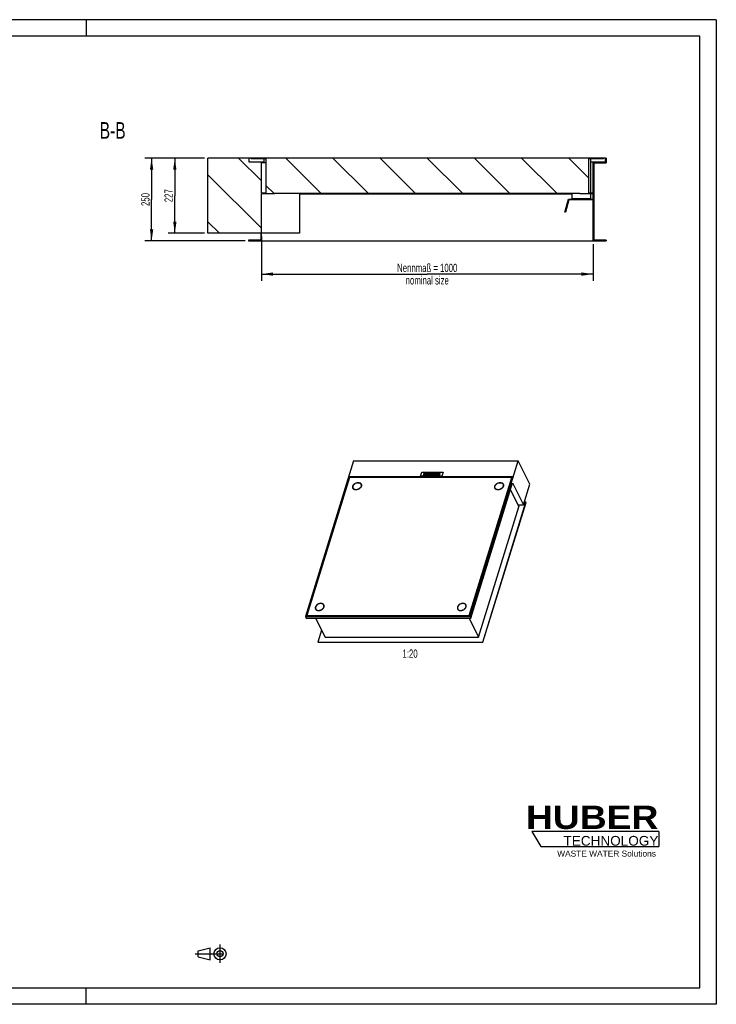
# Model space of a CAD drawing. Header units: millimetres. Extents: x 0 to 4200, y 0 to 2970.
# Tile 2 of 2: x 2100 to 4200, y 0 to 2970. Entities that reach past the tile are written whole.
import ezdxf

# ---------------------------------------------------------------- set-up
doc = ezdxf.new("R2010")
doc.units = ezdxf.units.MM
doc.header["$LTSCALE"] = 231
doc.linetypes.add('CENTER', pattern=[0.6, 0.375, -0.075, 0.075, -0.075])
doc.layers.get('0').update_dxf_attribs({"linetype": 'CONTINUOUS'})
for name, color, linetype in [('_2D-BEM', 7, 'CONTINUOUS'), ('_ACHSEN', 7, 'CONTINUOUS'), ('_KURVEN', 7, 'CONTINUOUS'), ('_ZEICHNUNGSELEM', 7, 'CONTINUOUS'), ('HUBER_Logo_BL2', 7, 'CONTINUOUS'), ('HUBER_Logo_BL3', 7, 'CONTINUOUS')]:
    doc.layers.add(name, color=color, linetype=linetype)
doc.styles.get("Standard").update_dxf_attribs({"font": 'txt', "width": 0.7})
doc.styles.add('TEXTSTYLE_2', font='ariblk.ttf')
doc.styles.add('TEXTSTYLE_3', font='arial.ttf')
doc.dimstyles.new('DIMSTYLE_1', dxfattribs={"dimtxt": 25, "dimasz": 35, "dimexe": 2, "dimexo": 1, "dimtad": 1, "dimdec": 1, "dimtxsty": 'STANDARD', "dimblk": '_FILLED', "dimblk1": '_FILLED', "dimblk2": '_FILLED', "dimcen": 0.09, "dimadec": 1, "dimazin": 2, "dimtp": 0.8, "dimtm": 0.8, "dimtfac": 1, "dimtdec": 1, "dimtofl": 0, "dimtmove": 0, "dimatfit": 3, "dimldrblk": '_FILLED', "dimfxl": 1, "dimtolj": 1, "dimarcsym": 0})
doc.dimstyles.new('DIMSTYLE_2', dxfattribs={"dimtxt": 25, "dimasz": 35, "dimexe": 2, "dimexo": 1, "dimtad": 1, "dimdec": 1, "dimtxsty": 'STANDARD', "dimblk": '_FILLED', "dimblk1": '_FILLED', "dimblk2": '_FILLED', "dimcen": 0.09, "dimadec": 1, "dimazin": 2, "dimtp": 0.5, "dimtm": 0.5, "dimtfac": 1, "dimtdec": 1, "dimtofl": 0, "dimtmove": 0, "dimatfit": 3, "dimldrblk": '_FILLED', "dimfxl": 1, "dimtolj": 1, "dimarcsym": 0})

# ---------------------------------------------------------------- blocks, each defined once
blk = doc.blocks.new('HUBER_LOGO_BL2', base_point=(3837.5, 503.7))
at = {"layer": 'HUBER_Logo_BL2', "color": 2, "linetype": 'CONTINUOUS', "attachment_point": 3, "line_spacing_factor": 0.78}
for s, insert, char_height, width, style in [('HUBER\\P\\fArial;\\H29.25;TECHNOLOGY ', (4025.4, 599.1), 70.2, 387.672, 'TEXTSTYLE_2'), ('WASTE WATER Solutions', (4018, 463.6), 18, 297.033, 'TEXTSTYLE_3')]:
    blk.add_mtext(s, dxfattribs=dict(at, insert=insert, char_height=char_height, width=width, style=style))
blk = doc.blocks.new('_FILLED')
at = {"color": 0, "linetype": 'BYBLOCK'}
blk.add_solid([(0, 0), (-1, 0.143), (-1, -0.143)], dxfattribs=at)
blk = doc.blocks.new('*D1')
at = {"layer": '_2D-BEM', "color": 2, "linetype": 'CONTINUOUS'}
for p, q in [((2828.6, 2315.6), (2828.6, 2182.6)), ((3828.6, 2292.6), (3828.6, 2182.6)), ((2828.6, 2202.6), (3328.6, 2202.6)), ((3828.6, 2202.6), (3328.6, 2202.6))]:
    blk.add_line(p, q, dxfattribs=at)
at = {"layer": '_2D-BEM', "color": 2, "linetype": 'CONTINUOUS', "xscale": 35, "yscale": 35, "zscale": 35, "rotation": 180}
blk.add_blockref('_FILLED', (2828.6, 2202.6), dxfattribs=at)
at = {"layer": '_2D-BEM', "color": 2, "linetype": 'CONTINUOUS', "xscale": 35, "yscale": 35, "zscale": 35}
blk.add_blockref('_FILLED', (3828.6, 2202.6), dxfattribs=at)
at = {"layer": '_2D-BEM', "color": 2, "linetype": 'CONTINUOUS', "insert": (3328.6, 2233.8), "char_height": 25, "width": 393.214, "attachment_point": 2, "line_spacing_factor": 0.9}
blk.add_mtext('Nennmaß = 1000\\Pnominal size', dxfattribs=at)
blk = doc.blocks.new('*D2')
at = {"layer": '_2D-BEM', "color": 2, "linetype": 'CONTINUOUS'}
for p, q in [((2657.6, 2552.6), (2477.6, 2552.6)), ((2497.6, 2552.6), (2497.6, 2427.6)), ((2497.6, 2302.6), (2497.6, 2427.6)), ((2779.6, 2302.6), (2477.6, 2302.6))]:
    blk.add_line(p, q, dxfattribs=at)
at = {"layer": '_2D-BEM', "color": 2, "linetype": 'CONTINUOUS', "xscale": 35, "yscale": 35, "zscale": 35}
for p, rotation in [((2497.6, 2552.6), 90), ((2497.6, 2302.6), 270)]:
    blk.add_blockref('_FILLED', p, dxfattribs=dict(at, rotation=rotation))
at = {"layer": '_2D-BEM', "color": 2, "linetype": 'CONTINUOUS', "insert": (2466.4, 2427.6), "char_height": 25, "width": 85.714, "attachment_point": 2, "rotation": 90, "line_spacing_factor": 0.9}
blk.add_mtext('250', dxfattribs=at)
blk = doc.blocks.new('*D3')
at = {"layer": '_2D-BEM', "color": 2, "linetype": 'CONTINUOUS'}
for p, q in [((2657.6, 2552.6), (2547.6, 2552.6)), ((2567.6, 2552.6), (2567.6, 2439.1)), ((2567.6, 2325.6), (2567.6, 2439.1)), ((2657.6, 2325.6), (2547.6, 2325.6))]:
    blk.add_line(p, q, dxfattribs=at)
at = {"layer": '_2D-BEM', "color": 2, "linetype": 'CONTINUOUS', "xscale": 35, "yscale": 35, "zscale": 35}
for p, rotation in [((2567.6, 2552.6), 90), ((2567.6, 2325.6), 270)]:
    blk.add_blockref('_FILLED', p, dxfattribs=dict(at, rotation=rotation))
at = {"layer": '_2D-BEM', "color": 2, "linetype": 'CONTINUOUS', "insert": (2536.4, 2439.1), "char_height": 25, "width": 88.393, "attachment_point": 2, "rotation": 90, "line_spacing_factor": 0.9}
blk.add_mtext('227', dxfattribs=at)
blk = doc.blocks.new('PROJEKTIONSMETHODE_1_BL4', base_point=(2680, 152.5))
at = {"color": 2, "linetype": 'CENTER'}
for p, q in [((2703.8, 180), (2703.8, 125)), ((2628.7, 152.5), (2731.3, 152.5))]:
    blk.add_line(p, q, dxfattribs=at)
at = {"color": 2, "linetype": 'CONTINUOUS'}
for p, q in [((2637.8, 161.7), (2674.5, 170.8)), ((2637.8, 143.3), (2637.8, 161.7)), ((2674.5, 134.2), (2674.5, 170.8)), ((2637.8, 143.3), (2674.5, 134.2))]:
    blk.add_line(p, q, dxfattribs=at)
for radius in [18.3, 9.17]:
    blk.add_circle((2703.8, 152.5), radius, dxfattribs=at)
blk = doc.blocks.new('HUBER_LOGO_BL3', base_point=(3835.2, 498.5))
at = {"layer": 'HUBER_Logo_BL3', "color": 5, "linetype": 'CONTINUOUS'}
for p, q in [((4026.4, 521), (3643.9, 521)), ((3643.9, 521), (3670.9, 476)), ((4026.4, 521), (4026.4, 476)), ((3670.9, 476), (4026.4, 476))]:
    blk.add_line(p, q, dxfattribs=at)

msp = doc.modelspace()

# ---------------------------------------------------------------- hatches: boundary and pattern name
at = {"linetype": 'CONTINUOUS'}
h = msp.add_hatch(dxfattribs=at)
h.set_pattern_fill('ANSI31', color=2, angle=90, style=0, pattern_type=2)
h.set_pattern_definition([(135, (3328.62, 2552.58), (-71.118, -71.118), [])])
edge = h.paths.add_edge_path()
edge.add_line((3830.62, 2538.58), (3867.62, 2538.58))
edge.add_line((3830.62, 2538.58), (3830.62, 2304.58))
edge.add_line((3867.62, 2304.58), (3830.62, 2304.58))
edge.add_line((3867.62, 2304.58), (3867.62, 2302.58))
edge.add_line((3828.62, 2302.58), (3867.62, 2302.58))
edge.add_line((3828.62, 2302.58), (3828.62, 2444.58))
edge.add_line((3828.62, 2444.58), (3788.62, 2444.58))
edge.add_line((3788.62, 2444.58), (3788.62, 2446.58))
edge.add_line((2868.62, 2446.58), (3788.62, 2446.58))
edge.add_line((2868.62, 2444.58), (2868.62, 2446.58))
edge.add_line((2868.62, 2444.58), (2828.62, 2444.58))
edge.add_line((2828.62, 2302.58), (2828.62, 2444.58))
edge.add_line((2789.62, 2302.58), (2828.62, 2302.58))
edge.add_line((2789.62, 2304.58), (2789.62, 2302.58))
edge.add_line((2826.62, 2304.58), (2789.62, 2304.58))
edge.add_line((2826.62, 2325.58), (2826.62, 2304.58))
edge.add_line((2826.62, 2325.58), (2667.62, 2325.58))
edge.add_line((2667.62, 2325.58), (2667.62, 2552.58))
edge.add_line((2791.62, 2552.58), (2667.62, 2552.58))
edge.add_line((2791.62, 2540.58), (2791.62, 2552.58))
edge.add_line((2828.62, 2540.58), (2791.62, 2540.58))
edge.add_line((2828.62, 2446.58), (2828.62, 2540.58))
edge.add_line((2842.12, 2446.58), (2828.62, 2446.58))
edge.add_line((2842.12, 2550.58), (2842.12, 2446.58))
edge.add_line((2842.12, 2550.58), (2797.62, 2550.58))
edge.add_line((2797.62, 2550.58), (2797.62, 2552.58))
edge.add_line((3859.62, 2552.58), (2797.62, 2552.58))
edge.add_line((3859.62, 2550.58), (3859.62, 2552.58))
edge.add_line((3859.62, 2550.58), (3815.12, 2550.58))
edge.add_line((3815.12, 2550.58), (3815.12, 2446.58))
edge.add_line((3828.62, 2446.58), (3815.12, 2446.58))
edge.add_line((3828.62, 2446.58), (3828.62, 2540.58))
edge.add_line((3865.62, 2540.58), (3828.62, 2540.58))
edge.add_line((3865.62, 2540.58), (3865.62, 2552.58))
edge.add_line((3867.62, 2552.58), (3865.62, 2552.58))
edge.add_line((3867.62, 2552.58), (3867.62, 2538.58))

# ---------------------------------------------------------------- linework, layer by layer
at = {"color": 3, "linetype": 'CONTINUOUS'}
for p, q in [((4200, 2970), (0, 2970)), ((2300, 2970), (2300, 2920)), ((4200, 2970), (4200, 0)), ((2300, 0), (2300, 50)), ((4200, 0), (0, 0))]:
    msp.add_line(p, q, dxfattribs=at)
at = {"color": 5, "linetype": 'CONTINUOUS'}
for p, q in [((4150, 2920), (50, 2920)), ((4150, 50), (4150, 2920)), ((50, 50), (4150, 50))]:
    msp.add_line(p, q, dxfattribs=at)
at = {"color": 7, "linetype": 'CONTINUOUS'}
for p, q in [((2667.62, 2325.58), (2667.62, 2552.58)), ((3867.62, 2552.58), (2667.62, 2552.58)), ((2791.62, 2540.58), (2791.62, 2552.58)), ((2835.62, 2540.58), (2791.62, 2540.58)), ((2797.62, 2550.58), (2797.62, 2552.58)), ((2842.12, 2550.58), (2797.62, 2550.58)), ((2828.62, 2446.58), (2828.62, 2540.58)), ((2842.12, 2538.58), (2828.62, 2538.58)), ((2835.62, 2550.58), (2835.62, 2538.58)), ((2842.12, 2550.58), (2842.12, 2446.58)), ((3859.62, 2550.58), (3815.12, 2550.58)), ((3815.12, 2550.58), (3815.12, 2446.58)), ((3821.62, 2446.58), (3821.62, 2550.58)), ((3865.62, 2540.58), (3821.62, 2540.58)), ((3828.62, 2446.58), (3828.62, 2540.58)), ((3830.62, 2538.58), (3867.62, 2538.58)), ((3830.62, 2538.58), (3830.62, 2304.58)), ((3859.62, 2550.58), (3859.62, 2552.58)), ((3865.62, 2540.58), (3865.62, 2552.58)), ((3867.62, 2552.58), (3867.62, 2538.58)), ((2842.12, 2446.58), (2828.62, 2446.58)), ((2828.62, 2302.58), (2828.62, 2444.58)), ((2868.62, 2444.58), (2828.62, 2444.58)), ((2868.62, 2444.58), (2868.62, 2446.58)), ((2868.62, 2446.58), (3788.62, 2446.58)), ((2943.62, 2446.58), (2943.62, 2325.58)), ((3765.62, 2430.58), (3765.62, 2444.58)), ((3788.62, 2444.58), (3788.62, 2446.58)), ((3828.62, 2444.58), (3788.62, 2444.58)), ((3828.62, 2446.58), (3815.12, 2446.58)), ((3821.62, 2430.58), (3821.62, 2444.58)), ((3828.62, 2302.58), (3828.62, 2444.58)), ((3743.62, 2389.6), (3754.2, 2429.08)), ((3755.74, 2427.08), (3745.55, 2389.08)), ((3754.2, 2429.08), (3828.62, 2429.08)), ((3828.62, 2427.08), (3755.74, 2427.08)), ((3745.55, 2389.08), (3743.62, 2389.6)), ((2826.62, 2325.58), (2667.62, 2325.58)), ((2826.62, 2325.58), (2826.62, 2304.58)), ((2943.62, 2325.58), (2828.62, 2325.58)), ((2789.62, 2304.58), (2789.62, 2302.58)), ((2826.62, 2304.58), (2789.62, 2304.58)), ((2789.62, 2302.58), (3867.62, 2302.58)), ((3867.62, 2304.58), (3830.62, 2304.58)), ((3867.62, 2304.58), (3867.62, 2302.58)), ((3106.67, 1639.61), (2961.43, 1169.61)), ((3106.67, 1639.61), (3603.13, 1639.61)), ((3457.89, 1169.61), (3603.13, 1639.61)), ((3637.75, 1569.06), (3603.13, 1639.61)), ((3092.59, 1591.04), (2962.6, 1170.4)), ((3094.62, 1588.69), (2966.09, 1172.75)), ((3094.28, 1587.59), (3092.59, 1591.04)), ((3587.2, 1591.04), (3092.59, 1591.04)), ((3583.71, 1588.69), (3094.62, 1588.69)), ((3455.17, 1172.75), (3583.71, 1588.69)), ((3455.47, 1172.12), (3584.01, 1588.07)), ((3457.21, 1170.4), (3587.2, 1591.04)), ((3583.71, 1588.69), (3584.01, 1588.07)), ((3586.04, 1587.31), (3583.78, 1587.31)), ((3104.91, 1556.9), (3105.22, 1556.27)), ((3129.15, 1568.79), (3129.45, 1568.17)), ((3460.02, 1165.26), (3586.02, 1572.98)), ((3533.2, 1556.9), (3533.51, 1556.27)), ((3557.44, 1568.79), (3557.75, 1568.17)), ((3579.43, 1551.68), (3604.67, 1500.25)), ((3586.02, 1572.98), (3618.5, 1506.78)), ((3618.5, 1506.78), (3637.75, 1569.06)), ((3495.71, 1092.53), (3626.18, 1514.75)), ((3626.18, 1514.75), (3620.96, 1514.75)), ((3626.18, 1514.75), (3626.49, 1514.12)), ((3483.15, 1107.02), (3604.67, 1500.25)), ((3496.02, 1091.91), (3626.49, 1514.12)), ((3601.46, 1506.78), (3618.5, 1506.78)), ((2992.66, 1192.03), (2992.35, 1192.65)), ((3016.89, 1203.92), (3016.59, 1204.54)), ((3420.95, 1192.03), (3420.64, 1192.65)), ((3445.19, 1203.92), (3444.88, 1204.54)), ((2961.43, 1169.61), (2963.57, 1165.26)), ((2961.43, 1169.61), (3457.89, 1169.61)), ((2962.6, 1170.4), (3457.21, 1170.4)), ((2963.57, 1165.26), (3460.02, 1165.26)), ((2966.22, 1172.47), (2965.58, 1170.4)), ((2966.09, 1172.75), (2966.39, 1172.12)), ((2966.09, 1172.75), (3455.17, 1172.75)), ((2966.39, 1172.12), (3455.47, 1172.12)), ((2992.2, 1165.26), (3020.78, 1107.02)), ((3454.57, 1165.26), (3483.15, 1107.02)), ((3455.17, 1172.75), (3455.47, 1172.12)), ((3457.89, 1169.61), (3460.02, 1165.26)), ((3010.32, 1128.33), (2999.26, 1092.53)), ((3020.78, 1107.02), (3483.15, 1107.02)), ((2999.26, 1092.53), (2999.56, 1091.91)), ((2999.26, 1092.53), (3495.71, 1092.53)), ((2999.56, 1091.91), (3496.02, 1091.91)), ((3495.71, 1092.53), (3496.02, 1091.91))]:
    msp.add_line(p, q, dxfattribs=at)
for points, knots in [([(3104.91, 1556.9), (3104.52, 1557.68), (3104.04, 1559.48), (3104.21, 1561.32), (3104.43, 1562.22)], [0, 0, 0, 0, 0.4854274, 1, 1, 1, 1]), ([(3104.43, 1562.22), (3104.79, 1563.75), (3105.93, 1565.98), (3108.14, 1568.47), (3110.91, 1570.74), (3114.95, 1572.78), (3118.54, 1573.42), (3120.3, 1573.42)], [0, 0, 0, 0, 0.227147, 0.3517013, 0.4812724, 0.7453719, 1, 1, 1, 1]), ([(3113.76, 1552.27), (3112.79, 1552.27), (3110.91, 1552.45), (3108.33, 1553.36), (3106.24, 1554.84), (3105.26, 1556.18), (3104.91, 1556.9)], [0, 0, 0, 0, 0.2779461, 0.5349542, 0.7731448, 1, 1, 1, 1]), ([(3129.15, 1568.79), (3129.54, 1568), (3130.03, 1566.19), (3129.75, 1563.31), (3128.55, 1560.43), (3126.54, 1557.76), (3123.85, 1555.46), (3119.71, 1553.12), (3116.11, 1552.27), (3113.76, 1552.27)], [0, 0, 0, 0, 0.1016378, 0.2094454, 0.3270742, 0.4548933, 0.5905731, 0.7300602, 1, 1, 1, 1]), ([(3120.3, 1573.42), (3121.27, 1573.42), (3123.15, 1573.23), (3125.73, 1572.33), (3127.82, 1570.85), (3128.8, 1569.5), (3129.15, 1568.79)], [0, 0, 0, 0, 0.2779461, 0.5349542, 0.7731448, 1, 1, 1, 1]), ([(3533.2, 1556.9), (3532.82, 1557.68), (3532.33, 1559.48), (3532.5, 1561.32), (3532.72, 1562.22)], [0, 0, 0, 0, 0.4854274, 1, 1, 1, 1]), ([(3532.72, 1562.22), (3533.08, 1563.75), (3534.23, 1565.98), (3536.43, 1568.47), (3539.2, 1570.74), (3543.25, 1572.78), (3546.84, 1573.42), (3548.59, 1573.42)], [0, 0, 0, 0, 0.227147, 0.3517013, 0.4812724, 0.7453719, 1, 1, 1, 1]), ([(3542.06, 1552.27), (3541.08, 1552.27), (3539.2, 1552.45), (3536.62, 1553.36), (3534.53, 1554.84), (3533.55, 1556.18), (3533.2, 1556.9)], [0, 0, 0, 0, 0.2779461, 0.5349542, 0.7731448, 1, 1, 1, 1]), ([(3557.44, 1568.79), (3557.83, 1568), (3558.32, 1566.19), (3558.04, 1563.31), (3556.84, 1560.43), (3554.83, 1557.76), (3552.15, 1555.46), (3548, 1553.12), (3544.4, 1552.27), (3542.06, 1552.27)], [0, 0, 0, 0, 0.1016378, 0.2094454, 0.3270742, 0.4548933, 0.5905731, 0.7300602, 1, 1, 1, 1]), ([(3548.59, 1573.42), (3549.56, 1573.42), (3551.44, 1573.23), (3554.02, 1572.33), (3556.12, 1570.85), (3557.09, 1569.5), (3557.44, 1568.79)], [0, 0, 0, 0, 0.2779461, 0.5349542, 0.7731448, 1, 1, 1, 1]), ([(2991.87, 1197.98), (2991.65, 1197.07), (2991.48, 1195.23), (2991.96, 1193.44), (2992.35, 1192.65)], [0, 0, 0, 0, 0.5145726, 1, 1, 1, 1]), ([(3007.74, 1209.17), (3005.98, 1209.17), (3002.39, 1208.53), (2998.35, 1206.5), (2995.58, 1204.22), (2993.37, 1201.73), (2992.23, 1199.5), (2991.87, 1197.98)], [0, 0, 0, 0, 0.2546281, 0.5187276, 0.6482987, 0.772853, 1, 1, 1, 1]), ([(2992.35, 1192.65), (2992.7, 1191.94), (2993.68, 1190.59), (2995.77, 1189.11), (2998.35, 1188.21), (3000.23, 1188.02), (3001.2, 1188.02)], [0, 0, 0, 0, 0.2268552, 0.4650458, 0.7220539, 1, 1, 1, 1]), ([(3001.2, 1188.02), (3003.55, 1188.02), (3007.15, 1188.87), (3011.29, 1191.21), (3013.97, 1193.51), (3015.99, 1196.19), (3017.19, 1199.06), (3017.47, 1201.94), (3016.98, 1203.75), (3016.59, 1204.54)], [0, 0, 0, 0, 0.2699398, 0.4094269, 0.5451067, 0.6729258, 0.7905546, 0.8983622, 1, 1, 1, 1]), ([(3016.59, 1204.54), (3016.24, 1205.26), (3015.26, 1206.6), (3013.17, 1208.08), (3010.59, 1208.98), (3008.71, 1209.17), (3007.74, 1209.17)], [0, 0, 0, 0, 0.2268552, 0.4650458, 0.7220539, 1, 1, 1, 1]), ([(3420.16, 1197.98), (3419.94, 1197.07), (3419.77, 1195.23), (3420.26, 1193.44), (3420.64, 1192.65)], [0, 0, 0, 0, 0.5145726, 1, 1, 1, 1]), ([(3436.03, 1209.17), (3434.28, 1209.17), (3430.69, 1208.53), (3426.64, 1206.5), (3423.87, 1204.22), (3421.67, 1201.73), (3420.52, 1199.5), (3420.16, 1197.98)], [0, 0, 0, 0, 0.2546281, 0.5187276, 0.6482987, 0.772853, 1, 1, 1, 1]), ([(3420.64, 1192.65), (3420.99, 1191.94), (3421.97, 1190.59), (3424.06, 1189.11), (3426.64, 1188.21), (3428.52, 1188.02), (3429.49, 1188.02)], [0, 0, 0, 0, 0.2268552, 0.4650458, 0.7220539, 1, 1, 1, 1]), ([(3429.49, 1188.02), (3431.84, 1188.02), (3435.44, 1188.87), (3439.59, 1191.21), (3442.27, 1193.51), (3444.28, 1196.19), (3445.48, 1199.06), (3445.76, 1201.94), (3445.27, 1203.75), (3444.88, 1204.54)], [0, 0, 0, 0, 0.2699398, 0.4094269, 0.5451067, 0.6729258, 0.7905546, 0.8983622, 1, 1, 1, 1]), ([(3444.88, 1204.54), (3444.53, 1205.26), (3443.56, 1206.6), (3441.46, 1208.08), (3438.88, 1208.98), (3437, 1209.17), (3436.03, 1209.17)], [0, 0, 0, 0, 0.2268552, 0.4650458, 0.7220539, 1, 1, 1, 1])]:
    msp.add_open_spline(points, degree=3, knots=knots, dxfattribs=at)
at = {"layer": '_ACHSEN', "color": 7, "linetype": 'CONTINUOUS'}
for p, q in [((2943.62, 2444.58), (3766.07, 2444.58)), ((3766.07, 2444.58), (3766.07, 2446.58)), ((3765.62, 2430.58), (3821.62, 2430.58))]:
    msp.add_line(p, q, dxfattribs=at)
for centre, radius, start, end in [((3114.3, 1559.17), 10.32, 164.2418, 165.9288), ((3111.02, 1559.89), 7.31, 206.14282, 211.54826), ((3111.34, 1559.28), 7.32, 200.72652, 202.09354), ((3111.33, 1559.27), 7.31, 202.09376, 203.37324), ((3122.68, 1564.57), 8.21, 47.74673, 51.39043), ((3123.34, 1565.16), 7.32, 28.97586, 31.55756), ((3539.63, 1559.28), 7.32, 200.72503, 203.30683), ((3550.97, 1564.57), 8.21, 47.74673, 51.39043), ((3551.59, 1565.14), 7.36, 31.55244, 33.90101), ((3551.35, 1565.8), 7.29, 26.13883, 28.48945), ((3551.62, 1565.16), 7.32, 29.97658, 31.55156), ((3551.33, 1565.79), 7.31, 20.72154, 26.13404), ((3551.64, 1565.17), 7.3, 28.60022, 29.97623), ((3001.73, 1194.92), 10.32, 164.2418, 165.9288), ((2998.46, 1195.65), 7.31, 206.14282, 211.54826), ((2998.77, 1195.03), 7.32, 200.72598, 203.37222), ((3010.78, 1200.92), 7.31, 28.51108, 31.55088), ((3427.07, 1195.03), 7.32, 200.72912, 203.38265), ((3439.03, 1200.9), 7.36, 31.55244, 33.90101), ((3438.79, 1201.55), 7.29, 26.13883, 28.48945), ((3439.06, 1200.91), 7.32, 29.97658, 31.55156), ((3438.77, 1201.54), 7.31, 20.72154, 26.13404), ((3439.08, 1200.92), 7.3, 28.60022, 29.97623)]:
    msp.add_arc(centre, radius, start, end, dxfattribs=at)
for points, knots in [([(3104.46, 1556.68), (3104.24, 1557.13), (3103.89, 1558.09), (3103.58, 1560.18), (3103.82, 1561.81), (3104.14, 1562.84)], [0, 0, 0, 0, 0.2395658, 0.4838887, 1, 1, 1, 1]), ([(3104.49, 1556.69), (3104.2, 1557.45), (3103.87, 1559.14), (3104.08, 1560.84), (3104.29, 1561.68)], [0, 0, 0, 0, 0.4855738, 1, 1, 1, 1]), ([(3104.29, 1561.68), (3104.08, 1560.84), (3103.87, 1559.14), (3104.2, 1557.45), (3104.49, 1556.69)], [0, 0, 0, 0, 0.5144262, 1, 1, 1, 1]), ([(3104.14, 1562.84), (3104.92, 1565.37), (3107.12, 1568.25), (3110.4, 1570.71), (3112.95, 1572.2), (3116.37, 1573.47), (3120.55, 1573.99), (3124.43, 1573.43), (3127.17, 1572.02), (3128.77, 1570.42), (3129.36, 1569.49), (3129.6, 1569.01)], [0, 0, 0, 0, 0.2511304, 0.3203844, 0.3905798, 0.5302026, 0.6637518, 0.7864368, 0.8970355, 0.9490885, 1, 1, 1, 1]), ([(3129.93, 1562.84), (3129.17, 1560.39), (3127.06, 1557.58), (3123.9, 1555.14), (3121.45, 1553.65), (3118.13, 1552.34), (3114.05, 1551.71), (3110.21, 1552.1), (3107.43, 1553.32), (3105.73, 1554.77), (3105.07, 1555.62), (3104.79, 1556.07)], [0, 0, 0, 0, 0.249352, 0.3180569, 0.3877784, 0.5269012, 0.6607674, 0.7845714, 0.8965496, 0.949029, 1, 1, 1, 1]), ([(3105.22, 1556.27), (3105.59, 1555.52), (3106.65, 1554.09), (3108.12, 1553.11), (3108.93, 1552.73)], [0, 0, 0, 0, 0.4864183, 1, 1, 1, 1]), ([(3125.41, 1572.35), (3125.63, 1572.26), (3126.48, 1571.89), (3127.27, 1571.41), (3127.8, 1570.98)], [0, 0, 0, 0, 0.2577683, 1, 1, 1, 1]), ([(3128.2, 1570.64), (3128.33, 1570.52), (3128.85, 1570.02), (3129.29, 1569.45), (3129.57, 1568.99)], [0, 0, 0, 0, 0.2535733, 1, 1, 1, 1]), ([(3130, 1563.1), (3130.18, 1563.96), (3130.3, 1565.71), (3129.82, 1567.42), (3129.45, 1568.17)], [0, 0, 0, 0, 0.5134471, 1, 1, 1, 1]), ([(3129.6, 1569.01), (3129.82, 1568.56), (3130.17, 1567.6), (3130.49, 1565.51), (3130.25, 1563.88), (3129.93, 1562.84)], [0, 0, 0, 0, 0.2395658, 0.4838887, 1, 1, 1, 1]), ([(3532.76, 1556.68), (3532.53, 1557.13), (3532.18, 1558.09), (3531.87, 1560.18), (3532.11, 1561.81), (3532.43, 1562.84)], [0, 0, 0, 0, 0.2395658, 0.4838887, 1, 1, 1, 1]), ([(3532.79, 1556.69), (3532.48, 1557.49), (3532.15, 1559.29), (3532.41, 1561.08), (3532.66, 1561.97)], [0, 0, 0, 0, 0.4843311, 1, 1, 1, 1]), ([(3532.43, 1562.84), (3533.2, 1565.34), (3535.36, 1568.19), (3538.59, 1570.64), (3541.1, 1572.13), (3544.47, 1573.42), (3548.61, 1573.99), (3552.47, 1573.5), (3555.24, 1572.17), (3556.88, 1570.64), (3557.5, 1569.74), (3557.75, 1569.28)], [0, 0, 0, 0, 0.2503642, 0.3193824, 0.3893756, 0.5287918, 0.6624919, 0.7856722, 0.896862, 0.9490851, 1, 1, 1, 1]), ([(3558.22, 1562.84), (3557.44, 1560.31), (3555.24, 1557.43), (3551.95, 1554.97), (3549.4, 1553.49), (3545.98, 1552.21), (3541.8, 1551.7), (3537.92, 1552.26), (3535.18, 1553.67), (3533.58, 1555.27), (3532.99, 1556.19), (3532.76, 1556.68)], [0, 0, 0, 0, 0.2511304, 0.3203844, 0.3905798, 0.5302026, 0.6637518, 0.7864368, 0.8970355, 0.9490885, 1, 1, 1, 1]), ([(3533.51, 1556.27), (3533.88, 1555.52), (3534.94, 1554.09), (3536.41, 1553.11), (3537.22, 1552.73)], [0, 0, 0, 0, 0.4864182, 1, 1, 1, 1]), ([(3553.71, 1572.35), (3553.93, 1572.26), (3554.77, 1571.89), (3555.56, 1571.41), (3556.09, 1570.98)], [0, 0, 0, 0, 0.2577683, 1, 1, 1, 1]), ([(3556.49, 1570.64), (3556.61, 1570.54), (3557.05, 1570.11), (3557.44, 1569.63), (3557.7, 1569.25)], [0, 0, 0, 0, 0.2531894, 1, 1, 1, 1]), ([(3558.29, 1563.1), (3558.47, 1563.96), (3558.6, 1565.71), (3558.12, 1567.42), (3557.75, 1568.17)], [0, 0, 0, 0, 0.5134471, 1, 1, 1, 1]), ([(3558.17, 1568.38), (3558.49, 1567.53), (3558.82, 1565.64), (3558.5, 1563.77), (3558.22, 1562.84)], [0, 0, 0, 0, 0.4832507, 1, 1, 1, 1]), ([(2991.57, 1198.6), (2991.25, 1197.56), (2991.01, 1195.93), (2991.33, 1193.84), (2991.68, 1192.88), (2991.9, 1192.43)], [0, 0, 0, 0, 0.5161113, 0.7604342, 1, 1, 1, 1]), ([(2991.73, 1197.43), (2991.52, 1196.59), (2991.31, 1194.89), (2991.64, 1193.2), (2991.93, 1192.44)], [0, 0, 0, 0, 0.5144262, 1, 1, 1, 1]), ([(2991.73, 1197.43), (2991.52, 1196.59), (2991.31, 1194.89), (2991.64, 1193.2), (2991.93, 1192.44)], [0, 0, 0, 0, 0.5144262, 1, 1, 1, 1]), ([(3017.04, 1204.76), (3016.8, 1205.25), (3016.21, 1206.17), (3014.61, 1207.77), (3011.87, 1209.18), (3007.99, 1209.74), (3003.81, 1209.23), (3000.39, 1207.95), (2997.84, 1206.46), (2994.56, 1204.01), (2992.36, 1201.12), (2991.57, 1198.6)], [0, 0, 0, 0, 0.0509115, 0.1029645, 0.2135632, 0.3362482, 0.4697974, 0.6094202, 0.6796156, 0.7488696, 1, 1, 1, 1]), ([(2992.23, 1191.82), (2992.51, 1191.38), (2993.17, 1190.53), (2994.87, 1189.08), (2997.65, 1187.86), (3001.49, 1187.46), (3005.57, 1188.09), (3008.89, 1189.41), (3011.34, 1190.89), (3014.5, 1193.33), (3016.61, 1196.14), (3017.36, 1198.6)], [0, 0, 0, 0, 0.050971, 0.1034504, 0.2154286, 0.3392326, 0.4730988, 0.6122216, 0.6819431, 0.750648, 1, 1, 1, 1]), ([(2992.66, 1192.03), (2993.03, 1191.27), (2994.09, 1189.84), (2995.56, 1188.87), (2996.36, 1188.48)], [0, 0, 0, 0, 0.4864182, 1, 1, 1, 1]), ([(3017.01, 1204.75), (3016.56, 1205.48), (3015.34, 1206.84), (3013.77, 1207.73), (3012.91, 1208.08)], [0, 0, 0, 0, 0.4843502, 1, 1, 1, 1]), ([(3017.44, 1198.85), (3017.62, 1199.71), (3017.74, 1201.47), (3017.26, 1203.17), (3016.89, 1203.92)], [0, 0, 0, 0, 0.5134471, 1, 1, 1, 1]), ([(3017.36, 1198.6), (3017.68, 1199.63), (3017.92, 1201.26), (3017.61, 1203.35), (3017.26, 1204.31), (3017.04, 1204.76)], [0, 0, 0, 0, 0.5161113, 0.7604342, 1, 1, 1, 1]), ([(3419.87, 1198.6), (3419.55, 1197.56), (3419.31, 1195.93), (3419.62, 1193.84), (3419.97, 1192.88), (3420.19, 1192.43)], [0, 0, 0, 0, 0.5161113, 0.7604342, 1, 1, 1, 1]), ([(3420.1, 1197.73), (3419.85, 1196.84), (3419.59, 1195.04), (3419.92, 1193.25), (3420.23, 1192.44)], [0, 0, 0, 0, 0.5156782, 1, 1, 1, 1]), ([(3445.19, 1205.03), (3444.94, 1205.5), (3444.32, 1206.39), (3442.67, 1207.93), (3439.91, 1209.25), (3436.05, 1209.74), (3431.91, 1209.17), (3428.54, 1207.88), (3426.03, 1206.39), (3422.8, 1203.94), (3420.64, 1201.09), (3419.87, 1198.6)], [0, 0, 0, 0, 0.0509149, 0.103138, 0.2143278, 0.3375081, 0.4712082, 0.6106244, 0.6806176, 0.7496358, 1, 1, 1, 1]), ([(3420.19, 1192.43), (3420.43, 1191.95), (3421.02, 1191.02), (3422.62, 1189.42), (3425.36, 1188.01), (3429.24, 1187.45), (3433.42, 1187.96), (3436.84, 1189.24), (3439.39, 1190.73), (3442.68, 1193.19), (3444.88, 1196.07), (3445.66, 1198.6)], [0, 0, 0, 0, 0.0509115, 0.1029645, 0.2135632, 0.3362482, 0.4697974, 0.6094202, 0.6796156, 0.7488696, 1, 1, 1, 1]), ([(3420.95, 1192.03), (3421.32, 1191.27), (3422.38, 1189.84), (3423.85, 1188.87), (3424.66, 1188.48)], [0, 0, 0, 0, 0.4864183, 1, 1, 1, 1]), ([(3445.14, 1205), (3444.68, 1205.68), (3443.5, 1206.92), (3442.01, 1207.75), (3441.21, 1208.08)], [0, 0, 0, 0, 0.4847687, 1, 1, 1, 1]), ([(3445.73, 1198.85), (3445.91, 1199.71), (3446.04, 1201.47), (3445.56, 1203.17), (3445.19, 1203.92)], [0, 0, 0, 0, 0.5134471, 1, 1, 1, 1]), ([(3445.66, 1198.6), (3445.94, 1199.52), (3446.26, 1201.4), (3445.93, 1203.28), (3445.61, 1204.13)], [0, 0, 0, 0, 0.5167493, 1, 1, 1, 1])]:
    msp.add_open_spline(points, degree=3, knots=knots, dxfattribs=at)
at = {"layer": '_KURVEN', "color": 4, "linetype": 'CONTINUOUS'}
for p, q in [((3308.26, 1593), (3311.89, 1604.75)), ((3311.89, 1604.75), (3376.36, 1604.75)), ((3376.36, 1604.75), (3372.73, 1593)), ((3372.73, 1593), (3308.26, 1593)), ((3318.61, 1602.79), (3316.19, 1594.96)), ((3316.19, 1594.96), (3319.04, 1594.96)), ((3321.46, 1602.79), (3318.61, 1602.79)), ((3319.04, 1594.96), (3320.02, 1598.13)), ((3320.02, 1598.13), (3323.13, 1598.13)), ((3320.61, 1600.05), (3321.46, 1602.79)), ((3323.72, 1600.05), (3320.61, 1600.05)), ((3323.13, 1598.13), (3322.15, 1594.96)), ((3322.15, 1594.96), (3325.01, 1594.96)), ((3324.57, 1602.79), (3323.72, 1600.05)), ((3327.43, 1602.79), (3324.57, 1602.79)), ((3325.01, 1594.96), (3327.43, 1602.79)), ((3329.32, 1602.79), (3327.88, 1598.12)), ((3332.16, 1602.79), (3329.32, 1602.79)), ((3330.69, 1598.01), (3332.16, 1602.79)), ((3335.31, 1602.79), (3333.83, 1598.01)), ((3338.15, 1602.79), (3335.31, 1602.79)), ((3336.71, 1598.12), (3338.15, 1602.79)), ((3340.04, 1602.79), (3337.62, 1594.96)), ((3337.62, 1594.96), (3342.53, 1594.96)), ((3345.37, 1602.79), (3340.04, 1602.79)), ((3341.01, 1596.64), (3341.5, 1598.23)), ((3342.46, 1596.64), (3341.01, 1596.64)), ((3341.5, 1598.23), (3342.95, 1598.23)), ((3341.96, 1599.72), (3342.42, 1601.21)), ((3343.2, 1599.72), (3341.96, 1599.72)), ((3342.42, 1601.21), (3343.68, 1601.21)), ((3350.04, 1602.79), (3347.62, 1594.96)), ((3347.62, 1594.96), (3355.38, 1594.96)), ((3357.66, 1602.79), (3350.04, 1602.79)), ((3351.02, 1596.73), (3351.49, 1598.28)), ((3355.93, 1596.73), (3351.02, 1596.73)), ((3351.49, 1598.28), (3355.92, 1598.28)), ((3351.99, 1599.88), (3352.37, 1601.12)), ((3356.42, 1599.88), (3351.99, 1599.88)), ((3352.37, 1601.12), (3357.15, 1601.12)), ((3355.38, 1594.96), (3355.93, 1596.73)), ((3355.92, 1598.28), (3356.42, 1599.88)), ((3359.37, 1602.79), (3356.95, 1594.96)), ((3356.95, 1594.96), (3359.81, 1594.96)), ((3357.15, 1601.12), (3357.66, 1602.79)), ((3364.12, 1602.79), (3359.37, 1602.79)), ((3359.81, 1594.96), (3360.79, 1598.14)), ((3360.79, 1598.14), (3361.05, 1598.14)), ((3361.25, 1599.62), (3361.74, 1601.21)), ((3362.45, 1599.62), (3361.25, 1599.62)), ((3361.74, 1601.21), (3362.99, 1601.21)), ((3362.02, 1597.35), (3362.8, 1594.96)), ((3362.8, 1594.96), (3366.01, 1594.96)), ((3366.01, 1594.96), (3365.33, 1597.22))]:
    msp.add_line(p, q, dxfattribs=at)
for points in [[(3327.73, 1596.8), (3327.71, 1597.3), (3327.76, 1597.74), (3327.88, 1598.12)], [(3328.06, 1595.9), (3327.85, 1596.19), (3327.75, 1596.49), (3327.73, 1596.8)], [(3328.83, 1595.22), (3328.52, 1595.38), (3328.26, 1595.61), (3328.06, 1595.9)], [(3330.06, 1594.91), (3329.55, 1594.96), (3329.13, 1595.06), (3328.83, 1595.22)], [(3331.5, 1594.83), (3331.05, 1594.83), (3330.57, 1594.85), (3330.06, 1594.91)], [(3330.69, 1598.01), (3330.55, 1597.58), (3330.59, 1597.25), (3330.79, 1597.01)], [(3330.79, 1597.01), (3330.99, 1596.77), (3331.35, 1596.65), (3331.84, 1596.65)], [(3333.57, 1595.09), (3332.97, 1594.92), (3332.28, 1594.83), (3331.5, 1594.83)], [(3331.84, 1596.65), (3332.33, 1596.65), (3332.75, 1596.77), (3333.1, 1597.01)], [(3333.1, 1597.01), (3333.45, 1597.24), (3333.7, 1597.58), (3333.83, 1598.01)], [(3334.91, 1595.73), (3334.45, 1595.42), (3334.01, 1595.21), (3333.57, 1595.09)], [(3336.05, 1596.81), (3335.75, 1596.4), (3335.37, 1596.04), (3334.91, 1595.73)], [(3336.71, 1598.12), (3336.56, 1597.66), (3336.34, 1597.22), (3336.05, 1596.81)], [(3342.46, 1596.64), (3342.95, 1596.64), (3343.32, 1596.71), (3343.57, 1596.86)], [(3343.84, 1595.06), (3343.18, 1594.99), (3342.74, 1594.96), (3342.53, 1594.96)], [(3343.92, 1598.02), (3343.77, 1598.15), (3343.44, 1598.23), (3342.95, 1598.23)], [(3343.2, 1599.72), (3343.64, 1599.72), (3343.97, 1599.78), (3344.18, 1599.91)], [(3343.57, 1596.86), (3343.82, 1597.01), (3343.98, 1597.21), (3344.05, 1597.46)], [(3344.52, 1601.01), (3344.39, 1601.14), (3344.11, 1601.21), (3343.68, 1601.21)], [(3345, 1595.32), (3344.73, 1595.21), (3344.34, 1595.12), (3343.84, 1595.06)], [(3344.05, 1597.46), (3344.13, 1597.69), (3344.08, 1597.88), (3343.92, 1598.02)], [(3344.18, 1599.91), (3344.4, 1600.04), (3344.55, 1600.23), (3344.62, 1600.48)], [(3344.62, 1600.48), (3344.69, 1600.7), (3344.66, 1600.89), (3344.52, 1601.01)], [(3346.15, 1596.09), (3345.82, 1595.77), (3345.44, 1595.51), (3345, 1595.32)], [(3345.37, 1602.79), (3346.26, 1602.79), (3346.88, 1602.61), (3347.24, 1602.23)], [(3346.65, 1599.65), (3346.35, 1599.43), (3345.97, 1599.26), (3345.49, 1599.13)], [(3345.49, 1599.13), (3346.11, 1598.99), (3346.52, 1598.76), (3346.73, 1598.43)], [(3346.82, 1597.19), (3346.7, 1596.78), (3346.47, 1596.41), (3346.15, 1596.09)], [(3347.52, 1600.84), (3347.38, 1600.38), (3347.09, 1599.98), (3346.65, 1599.65)], [(3346.73, 1598.43), (3346.95, 1598.1), (3346.98, 1597.68), (3346.82, 1597.19)], [(3347.24, 1602.23), (3347.6, 1601.86), (3347.7, 1601.39), (3347.52, 1600.84)], [(3361.68, 1597.95), (3361.52, 1598.07), (3361.3, 1598.14), (3361.05, 1598.14)], [(3362.02, 1597.35), (3361.91, 1597.66), (3361.81, 1597.86), (3361.68, 1597.95)], [(3362.45, 1599.62), (3362.58, 1599.62), (3362.84, 1599.65), (3363.24, 1599.72)], [(3363.99, 1601.01), (3363.85, 1601.14), (3363.51, 1601.21), (3362.99, 1601.21)], [(3363.24, 1599.72), (3363.44, 1599.76), (3363.61, 1599.84), (3363.77, 1599.97)], [(3363.77, 1599.97), (3363.93, 1600.1), (3364.04, 1600.25), (3364.1, 1600.43)], [(3364.1, 1600.43), (3364.17, 1600.68), (3364.14, 1600.87), (3363.99, 1601.01)], [(3365.2, 1598.72), (3364.92, 1598.6), (3364.56, 1598.5), (3364.1, 1598.42)], [(3364.1, 1598.42), (3364.41, 1598.31), (3364.63, 1598.22), (3364.76, 1598.12)], [(3364.12, 1602.79), (3365, 1602.79), (3365.65, 1602.73), (3366.07, 1602.6)], [(3364.76, 1598.12), (3364.84, 1598.06), (3364.95, 1597.92), (3365.08, 1597.71)], [(3365.08, 1597.71), (3365.22, 1597.5), (3365.3, 1597.34), (3365.33, 1597.22)], [(3366.33, 1599.49), (3366.02, 1599.18), (3365.64, 1598.92), (3365.2, 1598.72)], [(3366.07, 1602.6), (3366.5, 1602.47), (3366.8, 1602.23), (3366.98, 1601.88)], [(3367.01, 1600.62), (3366.88, 1600.18), (3366.65, 1599.81), (3366.33, 1599.49)], [(3366.98, 1601.88), (3367.15, 1601.54), (3367.17, 1601.11), (3367.01, 1600.62)]]:
    msp.add_open_spline(points, degree=3, dxfattribs=at)

# ---------------------------------------------------------------- block references
at = {"color": 2, "linetype": 'CONTINUOUS'}
msp.add_blockref('PROJEKTIONSMETHODE_1_BL4', (2680, 152.5), dxfattribs=at)
at = {"layer": 'HUBER_Logo_BL2'}
msp.add_blockref('HUBER_LOGO_BL2', (3837.5, 503.74), dxfattribs=at)
at = {"layer": 'HUBER_Logo_BL3'}
msp.add_blockref('HUBER_LOGO_BL3', (3835.19, 498.5), dxfattribs=at)

# ---------------------------------------------------------------- texts
at = {"layer": '_ZEICHNUNGSELEM', "color": 2, "linetype": 'CONTINUOUS', "attachment_point": 3, "line_spacing_factor": 0.9}
for s, insert, char_height, width in [('B-B', (2419.31, 2661.06), 50, 171.4286), ('1:20', (3299.59, 1070.33), 25, 93.75)]:
    msp.add_mtext(s, dxfattribs=dict(at, insert=insert, char_height=char_height, width=width))

# ---------------------------------------------------------------- dimensions: what is measured, and where the dimension line sits
at = {"layer": '_2D-BEM', "color": 2, "linetype": 'CONTINUOUS'}
for base, p1, picture, middle in [((2497.62, 2552.58), (2780.62, 2302.58), '*D2', (2497.62, 2424.01)), ((2567.62, 2552.58), (2658.62, 2325.58), '*D3', (2567.62, 2435.51))]:
    dim = msp.add_linear_dim(base=base, p1=p1, p2=(2658.62, 2552.58), angle=90, dimstyle='DIMSTYLE_2', dxfattribs=at)
    dim.commit()
    dim.dimension.update_dxf_attribs({"geometry": picture, "text_midpoint": middle, "dimtype": 160})
dim = msp.add_linear_dim(base=(3828.62, 2202.58), p1=(2828.62, 2316.58), p2=(3828.62, 2293.58), text='Nennmaß = <>\\Pnominal size', dimstyle='DIMSTYLE_1', dxfattribs=at)
dim.commit()
dim.dimension.update_dxf_attribs({"geometry": '*D1', "text_midpoint": (3328.62, 2202.58), "dimtype": 160})

doc.saveas('drawing.dxf')
